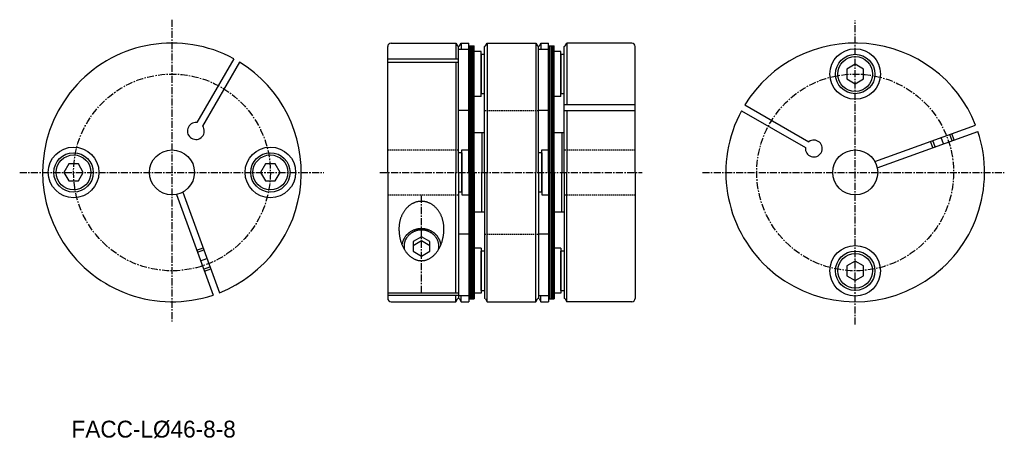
# Model space of a CAD drawing. Extents: x 61 to 236, y 56 to 130.
import ezdxf

# ---------------------------------------------------------------- set-up
doc = ezdxf.new("R2010")
doc.units = 0
doc.linetypes.add('CENTER', pattern=[2, 1.25, -0.25, 0.25, -0.25])
doc.linetypes.add('HIDDEN', pattern=[0.375, 0.25, -0.125])
doc.layers.get('0').update_dxf_attribs({"linetype": 'CONTINUOUS'})
doc.layers.add('CENTER', color=1, linetype='CENTER')

msp = doc.modelspace()

# ---------------------------------------------------------------- linework, layer by layer
at = {"color": 7, "linetype": 'CONTINUOUS'}
for p, q in [((126.58, 103), (126.58, 125.4)), ((127.18, 126), (138.72, 126)), ((138.72, 126), (138.72, 123.21)), ((138.72, 126), (139.01, 125.5)), ((139.18, 103), (139.18, 125.4)), ((139.18, 124.89), (140.98, 124.89)), ((139.35, 125.5), (139.64, 126)), ((139.64, 126), (139.64, 124.89)), ((139.64, 126), (140.98, 126)), ((140.98, 112.59), (140.98, 126)), ((140.98, 103), (140.98, 125.5)), ((140.98, 125.5), (141.98, 125.5)), ((141.23, 103), (141.23, 125.5)), ((141.48, 103), (141.48, 125.5)), ((141.73, 103), (141.73, 125.5)), ((141.98, 103), (141.98, 125.5)), ((143.18, 124.5), (141.98, 124.5)), ((143.18, 116.5), (143.18, 124.5)), ((143.78, 103), (143.78, 125.4)), ((143.95, 125.5), (144.24, 126)), ((144.24, 126), (152.92, 126)), ((144.24, 126), (144.24, 103)), ((152.92, 126), (152.92, 103)), ((152.92, 126), (153.21, 125.5)), ((153.38, 103), (153.38, 125.4)), ((153.38, 124.89), (155.18, 124.89)), ((153.55, 125.5), (153.84, 126)), ((153.84, 126), (153.84, 124.89)), ((153.84, 126), (155.18, 126)), ((155.18, 112.59), (155.18, 126)), ((155.18, 103), (155.18, 125.5)), ((155.18, 125.5), (156.18, 125.5)), ((155.43, 103), (155.43, 125.5)), ((155.68, 103), (155.68, 125.5)), ((155.93, 103), (155.93, 125.5)), ((156.18, 103), (156.18, 125.5)), ((157.38, 124.5), (156.18, 124.5)), ((157.38, 116.5), (157.38, 124.5)), ((157.98, 103), (157.98, 125.4)), ((158.15, 125.5), (158.44, 126)), ((158.44, 126), (158.44, 115.02)), ((169.98, 126), (158.44, 126)), ((170.58, 103), (170.58, 125.4)), ((99.19, 123.21), (92.63, 111.85)), ((100.23, 122.61), (93.67, 111.25)), ((126.58, 123.21), (139.18, 123.21)), ((126.58, 122.61), (139.18, 122.61)), ((138.72, 122.61), (138.72, 103)), ((143.18, 124), (143.18, 117)), ((143.18, 124), (143.78, 124)), ((157.38, 124), (157.38, 117)), ((157.38, 124), (157.98, 124)), ((209.72, 122.23), (208.22, 121.37)), ((208.22, 121.37), (208.22, 119.63)), ((211.22, 121.37), (209.72, 122.23)), ((211.22, 119.63), (211.22, 121.37)), ((208.22, 119.63), (209.72, 118.77)), ((209.72, 118.77), (211.22, 119.63)), ((143.18, 116.5), (141.98, 116.5)), ((143.78, 117), (143.18, 117)), ((157.38, 116.5), (156.18, 116.5)), ((157.98, 117), (157.38, 117)), ((140.98, 114), (139.18, 114)), ((155.18, 114), (153.38, 114)), ((170.58, 115.02), (157.98, 115.02)), ((170.58, 113.98), (157.98, 113.98)), ((158.44, 113.98), (158.44, 103)), ((189.51, 113.98), (200.87, 107.42)), ((190.11, 115.02), (201.47, 108.46)), ((213.23, 104.92), (231.12, 111.43)), ((141.98, 103), (141.98, 110.05)), ((143.78, 110.05), (141.98, 110.05)), ((143.32, 110.05), (143.32, 103)), ((156.18, 103), (156.18, 110.05)), ((157.98, 110.05), (156.18, 110.05)), ((157.52, 110.05), (157.52, 103)), ((213.65, 103.79), (231.53, 110.3)), ((139.78, 103), (139.78, 107)), ((139.78, 107), (140.98, 107)), ((153.98, 103), (153.98, 107)), ((153.98, 107), (155.18, 107)), ((139.78, 106.5), (139.18, 106.5)), ((139.78, 106.5), (139.78, 103)), ((153.98, 106.5), (153.38, 106.5)), ((153.98, 106.5), (153.98, 103)), ((69.85, 104.5), (68.98, 103)), ((71.58, 104.5), (69.85, 104.5)), ((72.44, 103), (71.58, 104.5)), ((104.85, 104.5), (103.98, 103)), ((106.58, 104.5), (104.85, 104.5)), ((107.44, 103), (106.58, 104.5)), ((68.98, 103), (69.85, 101.5)), ((71.58, 101.5), (72.44, 103)), ((103.98, 103), (104.85, 101.5)), ((106.58, 101.5), (107.44, 103)), ((126.58, 103), (126.58, 80.6)), ((138.72, 81.6), (138.72, 103)), ((139.18, 103), (139.18, 80.6)), ((139.78, 99.5), (139.78, 103)), ((139.78, 103), (139.78, 99)), ((140.98, 103), (140.98, 80.5)), ((141.23, 103), (141.23, 80.5)), ((141.48, 103), (141.48, 80.5)), ((141.73, 103), (141.73, 80.5)), ((141.98, 103), (141.98, 95.95)), ((141.98, 103), (141.98, 80.5)), ((143.32, 95.95), (143.32, 103)), ((143.78, 103), (143.78, 80.6)), ((144.24, 80), (144.24, 103)), ((152.92, 80), (152.92, 103)), ((153.38, 103), (153.38, 80.6)), ((153.98, 99.5), (153.98, 103)), ((153.98, 103), (153.98, 99)), ((155.18, 103), (155.18, 80.5)), ((155.43, 103), (155.43, 80.5)), ((155.68, 103), (155.68, 80.5)), ((155.93, 103), (155.93, 80.5)), ((156.18, 103), (156.18, 95.95)), ((156.18, 103), (156.18, 80.5)), ((157.52, 95.95), (157.52, 103)), ((157.98, 103), (157.98, 80.6)), ((158.44, 80), (158.44, 103)), ((170.58, 103), (170.58, 80.6)), ((69.85, 101.5), (71.58, 101.5)), ((104.85, 101.5), (106.58, 101.5)), ((89, 99.08), (95.51, 81.19)), ((90.13, 99.49), (96.64, 81.6)), ((139.78, 99.5), (139.18, 99.5)), ((139.78, 99), (140.98, 99)), ((153.98, 99.5), (153.38, 99.5)), ((153.98, 99), (155.18, 99)), ((143.78, 95.95), (141.98, 95.95)), ((157.98, 95.95), (156.18, 95.95)), ((140.98, 93.42), (140.98, 80)), ((155.18, 93.42), (155.18, 80)), ((132.58, 91.57), (131.08, 90.7)), ((134.08, 90.7), (132.58, 91.57)), ((140.98, 92), (139.18, 92)), ((155.18, 92), (153.38, 92)), ((132.58, 90.8), (131.08, 89.93)), ((131.08, 90.7), (131.08, 88.97)), ((134.08, 89.93), (132.58, 90.8)), ((134.08, 88.97), (134.08, 90.7)), ((143.18, 89.5), (141.98, 89.5)), ((143.18, 89.5), (143.18, 81.5)), ((157.38, 89.5), (156.18, 89.5)), ((157.38, 89.5), (157.38, 81.5)), ((131.08, 88.97), (132.58, 88.11)), ((132.58, 88.11), (134.08, 88.97)), ((143.18, 82), (143.18, 89)), ((143.78, 89), (143.18, 89)), ((157.38, 82), (157.38, 89)), ((157.98, 89), (157.38, 89)), ((209.72, 87.23), (208.22, 86.37)), ((208.22, 86.37), (208.22, 84.63)), ((211.22, 86.37), (209.72, 87.23)), ((211.22, 84.63), (211.22, 86.37)), ((208.22, 84.63), (209.72, 83.77)), ((209.72, 83.77), (211.22, 84.63)), ((126.58, 81.6), (139.18, 81.6)), ((126.58, 81.19), (139.18, 81.19)), ((138.72, 80), (138.72, 81.19)), ((139.18, 81.11), (140.98, 81.11)), ((139.64, 80), (139.64, 81.11)), ((143.18, 81.5), (141.98, 81.5)), ((143.18, 82), (143.78, 82)), ((153.38, 81.11), (155.18, 81.11)), ((153.84, 80), (153.84, 81.11)), ((157.38, 81.5), (156.18, 81.5)), ((157.38, 82), (157.98, 82)), ((127.18, 80), (138.72, 80)), ((138.72, 80), (139.01, 80.5)), ((139.35, 80.5), (139.64, 80)), ((139.64, 80), (140.98, 80)), ((140.98, 80.5), (141.98, 80.5)), ((143.95, 80.5), (144.24, 80)), ((144.24, 80), (152.92, 80)), ((152.92, 80), (153.21, 80.5)), ((153.55, 80.5), (153.84, 80)), ((153.84, 80), (155.18, 80)), ((155.18, 80.5), (156.18, 80.5)), ((158.15, 80.5), (158.44, 80)), ((169.98, 80), (158.44, 80))]:
    msp.add_line(p, q, dxfattribs=at)
at = {"color": 5, "linetype": 'HIDDEN'}
for p, q in [((143.78, 114), (153.38, 114)), ((126.58, 107), (139.18, 107)), ((157.98, 107), (170.58, 107)), ((126.58, 99), (139.18, 99)), ((157.98, 99), (170.58, 99)), ((143.78, 92), (153.38, 92))]:
    msp.add_line(p, q, dxfattribs=at)
at = {"color": 5, "linetype": 'CONTINUOUS'}
for p, q in [((223.93, 107.53), (223.52, 108.66)), ((226.94, 108.63), (226.53, 109.75)), ((227.31, 108.76), (226.9, 109.89)), ((223.55, 107.4), (223.14, 108.52)), ((92.61, 89.17), (93.73, 89.58)), ((92.74, 88.79), (93.87, 89.2)), ((93.84, 85.79), (94.97, 86.2)), ((93.97, 85.41), (95.1, 85.82))]:
    msp.add_line(p, q, dxfattribs=at)
at = {"color": 7, "linetype": 'CONTINUOUS'}
for points in [[(136.58, 92.98, 0), (136.58, 93.1, 0), (136.57, 93.22, 0), (136.57, 93.34, 0), (136.56, 93.45, 0), (136.55, 93.57, 0), (136.54, 93.69, 0), (136.52, 93.81, 0), (136.5, 93.93, 0), (136.48, 94.05, 0), (136.46, 94.16, 0), (136.43, 94.28, 0), (136.41, 94.39, 0), (136.38, 94.51, 0), (136.34, 94.62, 0), (136.31, 94.73, 0), (136.27, 94.84, 0), (136.24, 94.95, 0), (136.19, 95.06, 0), (136.15, 95.17, 0), (136.11, 95.28, 0), (136.06, 95.38, 0), (136.01, 95.49, 0), (135.96, 95.59, 0), (135.91, 95.69, 0), (135.85, 95.79, 0), (135.79, 95.88, 0), (135.73, 95.98, 0), (135.67, 96.07, 0), (135.61, 96.16, 0), (135.54, 96.25, 0), (135.48, 96.34, 0), (135.41, 96.43, 0), (135.34, 96.51, 0), (135.26, 96.59, 0), (135.19, 96.67, 0), (135.12, 96.75, 0), (135.04, 96.82, 0), (134.96, 96.9, 0), (134.88, 96.97, 0), (134.8, 97.03, 0), (134.72, 97.1, 0), (134.63, 97.16, 0), (134.55, 97.22, 0), (134.46, 97.28, 0), (134.38, 97.34, 0), (134.29, 97.39, 0), (134.2, 97.44, 0), (134.11, 97.49, 0), (134.02, 97.53, 0), (133.93, 97.57, 0), (133.83, 97.61, 0), (133.74, 97.65, 0), (133.65, 97.68, 0), (133.55, 97.71, 0), (133.46, 97.74, 0), (133.36, 97.76, 0), (133.26, 97.79, 0), (133.17, 97.8, 0), (133.07, 97.82, 0), (132.97, 97.83, 0), (132.87, 97.84, 0), (132.78, 97.85, 0), (132.68, 97.86, 0), (132.58, 97.86, 0), (132.48, 97.86, 0), (132.38, 97.85, 0), (132.28, 97.84, 0), (132.19, 97.83, 0), (132.09, 97.82, 0), (131.99, 97.8, 0), (131.9, 97.79, 0), (131.8, 97.76, 0), (131.7, 97.74, 0), (131.61, 97.71, 0), (131.51, 97.68, 0), (131.42, 97.65, 0), (131.32, 97.61, 0), (131.23, 97.57, 0), (131.14, 97.53, 0), (131.05, 97.49, 0), (130.96, 97.44, 0), (130.87, 97.39, 0), (130.78, 97.34, 0), (130.69, 97.28, 0), (130.61, 97.22, 0), (130.52, 97.16, 0), (130.44, 97.1, 0), (130.36, 97.03, 0), (130.28, 96.97, 0), (130.2, 96.9, 0), (130.12, 96.82, 0), (130.04, 96.75, 0), (129.97, 96.67, 0), (129.89, 96.59, 0), (129.82, 96.51, 0), (129.75, 96.43, 0), (129.68, 96.34, 0), (129.62, 96.25, 0), (129.55, 96.16, 0), (129.49, 96.07, 0), (129.43, 95.98, 0), (129.37, 95.88, 0), (129.31, 95.79, 0), (129.25, 95.69, 0), (129.2, 95.59, 0), (129.15, 95.49, 0), (129.1, 95.38, 0), (129.05, 95.28, 0), (129.01, 95.17, 0), (128.96, 95.06, 0), (128.92, 94.95, 0), (128.88, 94.84, 0), (128.85, 94.73, 0), (128.81, 94.62, 0), (128.78, 94.51, 0), (128.75, 94.39, 0), (128.72, 94.28, 0), (128.7, 94.16, 0), (128.68, 94.05, 0), (128.66, 93.93, 0), (128.64, 93.81, 0), (128.62, 93.69, 0), (128.61, 93.57, 0), (128.6, 93.45, 0), (128.59, 93.34, 0), (128.58, 93.22, 0), (128.58, 93.1, 0), (128.58, 92.98, 0)], [(128.58, 92.98, 0), (128.58, 92.84, 0), (128.58, 92.7, 0), (128.59, 92.56, 0), (128.6, 92.42, 0), (128.61, 92.28, 0), (128.62, 92.14, 0), (128.64, 92.01, 0), (128.66, 91.87, 0), (128.68, 91.73, 0), (128.7, 91.6, 0), (128.72, 91.46, 0), (128.75, 91.33, 0), (128.78, 91.2, 0), (128.81, 91.06, 0), (128.85, 90.93, 0), (128.88, 90.81, 0), (128.92, 90.68, 0), (128.96, 90.55, 0), (129.01, 90.43, 0), (129.05, 90.3, 0), (129.1, 90.18, 0), (129.15, 90.06, 0), (129.2, 89.94, 0), (129.25, 89.82, 0), (129.31, 89.71, 0), (129.37, 89.6, 0), (129.43, 89.49, 0), (129.49, 89.38, 0), (129.55, 89.27, 0), (129.62, 89.17, 0), (129.68, 89.06, 0), (129.75, 88.97, 0), (129.82, 88.87, 0), (129.89, 88.77, 0), (129.97, 88.68, 0), (130.04, 88.59, 0), (130.12, 88.5, 0), (130.2, 88.42, 0), (130.28, 88.34, 0), (130.36, 88.26, 0), (130.44, 88.18, 0), (130.52, 88.11, 0), (130.61, 88.04, 0), (130.69, 87.97, 0), (130.78, 87.91, 0), (130.87, 87.85, 0), (130.96, 87.79, 0), (131.05, 87.74, 0), (131.14, 87.68, 0), (131.23, 87.64, 0), (131.32, 87.59, 0), (131.42, 87.55, 0), (131.51, 87.51, 0), (131.61, 87.47, 0), (131.7, 87.44, 0), (131.8, 87.41, 0), (131.9, 87.39, 0), (131.99, 87.36, 0), (132.09, 87.35, 0), (132.19, 87.33, 0), (132.28, 87.32, 0), (132.38, 87.31, 0), (132.48, 87.31, 0), (132.58, 87.3, 0), (132.68, 87.31, 0), (132.78, 87.31, 0), (132.87, 87.32, 0), (132.97, 87.33, 0), (133.07, 87.35, 0), (133.17, 87.36, 0), (133.26, 87.39, 0), (133.36, 87.41, 0), (133.46, 87.44, 0), (133.55, 87.47, 0), (133.65, 87.51, 0), (133.74, 87.55, 0), (133.83, 87.59, 0), (133.93, 87.64, 0), (134.02, 87.68, 0), (134.11, 87.74, 0), (134.2, 87.79, 0), (134.29, 87.85, 0), (134.38, 87.91, 0), (134.46, 87.97, 0), (134.55, 88.04, 0), (134.63, 88.11, 0), (134.72, 88.18, 0), (134.8, 88.26, 0), (134.88, 88.34, 0), (134.96, 88.42, 0), (135.04, 88.5, 0), (135.12, 88.59, 0), (135.19, 88.68, 0), (135.26, 88.77, 0), (135.34, 88.87, 0), (135.41, 88.97, 0), (135.48, 89.06, 0), (135.54, 89.17, 0), (135.61, 89.27, 0), (135.67, 89.38, 0), (135.73, 89.49, 0), (135.79, 89.6, 0), (135.85, 89.71, 0), (135.91, 89.82, 0), (135.96, 89.94, 0), (136.01, 90.06, 0), (136.06, 90.18, 0), (136.11, 90.3, 0), (136.15, 90.43, 0), (136.19, 90.55, 0), (136.24, 90.68, 0), (136.27, 90.81, 0), (136.31, 90.93, 0), (136.34, 91.06, 0), (136.38, 91.2, 0), (136.41, 91.33, 0), (136.43, 91.46, 0), (136.46, 91.6, 0), (136.48, 91.73, 0), (136.5, 91.87, 0), (136.52, 92.01, 0), (136.54, 92.14, 0), (136.55, 92.28, 0), (136.56, 92.42, 0), (136.57, 92.56, 0), (136.57, 92.7, 0), (136.58, 92.84, 0), (136.58, 92.98, 0)], [(136.05, 90.15, 0), (136.03, 90.22, 0), (136.02, 90.29, 0), (136.01, 90.37, 0), (135.99, 90.44, 0), (135.97, 90.51, 0), (135.95, 90.58, 0), (135.93, 90.65, 0), (135.91, 90.72, 0), (135.88, 90.79, 0), (135.85, 90.86, 0), (135.83, 90.93, 0), (135.79, 91, 0), (135.76, 91.07, 0), (135.73, 91.13, 0), (135.69, 91.2, 0), (135.66, 91.26, 0), (135.62, 91.33, 0), (135.58, 91.39, 0), (135.54, 91.45, 0), (135.5, 91.52, 0), (135.45, 91.58, 0), (135.41, 91.64, 0), (135.36, 91.7, 0), (135.31, 91.75, 0), (135.26, 91.81, 0), (135.21, 91.87, 0), (135.16, 91.92, 0), (135.11, 91.98, 0), (135.05, 92.03, 0), (135, 92.08, 0), (134.94, 92.13, 0), (134.88, 92.18, 0), (134.82, 92.23, 0), (134.76, 92.27, 0), (134.7, 92.32, 0), (134.63, 92.36, 0), (134.57, 92.41, 0), (134.5, 92.45, 0), (134.44, 92.49, 0), (134.37, 92.53, 0), (134.3, 92.56, 0), (134.24, 92.6, 0), (134.17, 92.63, 0), (134.1, 92.67, 0), (134.03, 92.7, 0), (133.95, 92.73, 0), (133.88, 92.75, 0), (133.81, 92.78, 0), (133.73, 92.81, 0), (133.66, 92.83, 0), (133.58, 92.85, 0), (133.51, 92.87, 0), (133.43, 92.89, 0), (133.36, 92.91, 0), (133.28, 92.92, 0), (133.2, 92.94, 0), (133.13, 92.95, 0), (133.05, 92.96, 0), (132.97, 92.97, 0), (132.89, 92.98, 0), (132.81, 92.98, 0), (132.74, 92.99, 0), (132.66, 92.99, 0), (132.58, 92.99, 0), (132.5, 92.99, 0), (132.42, 92.99, 0), (132.34, 92.98, 0), (132.27, 92.98, 0), (132.19, 92.97, 0), (132.11, 92.96, 0), (132.03, 92.95, 0), (131.96, 92.94, 0), (131.88, 92.92, 0), (131.8, 92.91, 0), (131.72, 92.89, 0), (131.65, 92.87, 0), (131.57, 92.85, 0), (131.5, 92.83, 0), (131.42, 92.81, 0), (131.35, 92.78, 0), (131.28, 92.75, 0), (131.21, 92.73, 0), (131.13, 92.7, 0), (131.06, 92.67, 0), (130.99, 92.63, 0), (130.92, 92.6, 0), (130.85, 92.56, 0), (130.79, 92.53, 0), (130.72, 92.49, 0), (130.65, 92.45, 0), (130.59, 92.41, 0), (130.52, 92.36, 0), (130.46, 92.32, 0), (130.4, 92.27, 0), (130.34, 92.23, 0), (130.28, 92.18, 0), (130.22, 92.13, 0), (130.16, 92.08, 0), (130.11, 92.03, 0), (130.05, 91.98, 0), (130, 91.92, 0), (129.94, 91.87, 0), (129.89, 91.81, 0), (129.84, 91.75, 0), (129.8, 91.7, 0), (129.75, 91.64, 0), (129.7, 91.58, 0), (129.66, 91.52, 0), (129.62, 91.45, 0), (129.58, 91.39, 0), (129.54, 91.33, 0), (129.5, 91.26, 0), (129.46, 91.2, 0), (129.43, 91.13, 0), (129.39, 91.07, 0), (129.36, 91, 0), (129.33, 90.93, 0), (129.3, 90.86, 0), (129.28, 90.79, 0), (129.25, 90.72, 0), (129.23, 90.65, 0), (129.21, 90.58, 0), (129.19, 90.51, 0), (129.17, 90.44, 0), (129.15, 90.37, 0), (129.14, 90.29, 0), (129.12, 90.22, 0), (129.11, 90.15, 0)], [(135.63, 89.3, 0), (135.64, 89.38, 0), (135.65, 89.46, 0), (135.66, 89.54, 0), (135.67, 89.62, 0), (135.68, 89.7, 0), (135.68, 89.78, 0), (135.68, 89.86, 0), (135.68, 89.94, 0), (135.67, 90.02, 0), (135.67, 90.1, 0), (135.66, 90.18, 0), (135.65, 90.26, 0), (135.63, 90.33, 0), (135.62, 90.41, 0), (135.6, 90.49, 0), (135.58, 90.57, 0), (135.56, 90.65, 0), (135.53, 90.72, 0), (135.51, 90.8, 0), (135.48, 90.87, 0), (135.44, 90.95, 0), (135.41, 91.02, 0), (135.38, 91.09, 0), (135.34, 91.17, 0), (135.3, 91.24, 0), (135.26, 91.31, 0), (135.21, 91.37, 0), (135.17, 91.44, 0), (135.12, 91.51, 0), (135.07, 91.57, 0), (135.02, 91.64, 0), (134.97, 91.7, 0), (134.91, 91.76, 0), (134.85, 91.82, 0), (134.79, 91.88, 0), (134.73, 91.93, 0), (134.67, 91.99, 0), (134.61, 92.04, 0), (134.54, 92.09, 0), (134.48, 92.14, 0), (134.41, 92.19, 0), (134.34, 92.24, 0), (134.27, 92.28, 0), (134.2, 92.32, 0), (134.12, 92.36, 0), (134.05, 92.4, 0), (133.97, 92.44, 0), (133.9, 92.48, 0), (133.82, 92.51, 0), (133.74, 92.54, 0), (133.66, 92.57, 0), (133.58, 92.59, 0), (133.5, 92.62, 0), (133.42, 92.64, 0), (133.34, 92.66, 0), (133.25, 92.68, 0), (133.17, 92.7, 0), (133.09, 92.71, 0), (133, 92.72, 0), (132.92, 92.73, 0), (132.83, 92.74, 0), (132.75, 92.75, 0), (132.66, 92.75, 0), (132.58, 92.75, 0), (132.49, 92.75, 0), (132.41, 92.75, 0), (132.32, 92.74, 0), (132.24, 92.73, 0), (132.16, 92.72, 0), (132.07, 92.71, 0), (131.99, 92.7, 0), (131.9, 92.68, 0), (131.82, 92.66, 0), (131.74, 92.64, 0), (131.66, 92.62, 0), (131.58, 92.59, 0), (131.5, 92.57, 0), (131.42, 92.54, 0), (131.34, 92.51, 0), (131.26, 92.48, 0), (131.18, 92.44, 0), (131.11, 92.4, 0), (131.03, 92.36, 0), (130.96, 92.32, 0), (130.89, 92.28, 0), (130.82, 92.24, 0), (130.75, 92.19, 0), (130.68, 92.14, 0), (130.62, 92.09, 0), (130.55, 92.04, 0), (130.49, 91.99, 0), (130.42, 91.93, 0), (130.36, 91.88, 0), (130.31, 91.82, 0), (130.25, 91.76, 0), (130.19, 91.7, 0), (130.14, 91.64, 0), (130.09, 91.57, 0), (130.04, 91.51, 0), (129.99, 91.44, 0), (129.94, 91.37, 0), (129.9, 91.31, 0), (129.86, 91.24, 0), (129.82, 91.17, 0), (129.78, 91.09, 0), (129.75, 91.02, 0), (129.71, 90.95, 0), (129.68, 90.87, 0), (129.65, 90.8, 0), (129.62, 90.72, 0), (129.6, 90.65, 0), (129.58, 90.57, 0), (129.56, 90.49, 0), (129.54, 90.41, 0), (129.52, 90.33, 0), (129.51, 90.26, 0), (129.5, 90.18, 0), (129.49, 90.1, 0), (129.49, 90.02, 0), (129.48, 89.94, 0), (129.48, 89.86, 0), (129.48, 89.78, 0), (129.48, 89.7, 0), (129.49, 89.62, 0), (129.5, 89.54, 0), (129.5, 89.46, 0), (129.52, 89.38, 0), (129.53, 89.3, 0)]]:
    msp.add_polyline3d(points, dxfattribs=at)
for centre, radius in [((209.72, 120.5), 4.5), ((209.72, 120.5), 3.5), ((209.72, 120.5), 3.1), ((70.71, 103), 4.5), ((88.21, 103), 4), ((105.71, 103), 4.5), ((209.72, 103), 4), ((70.71, 103), 3.5), ((70.71, 103), 3.1), ((105.71, 103), 3.5), ((105.71, 103), 3.1), ((209.72, 85.5), 4.5), ((209.72, 85.5), 3.5), ((209.72, 85.5), 3.1)]:
    msp.add_circle(centre, radius, dxfattribs=at)
for centre, radius, start, end in [((88.21, 103), 23, 61.4948, 288.5052), ((127.18, 125.4), 0.6, 90, 180), ((139.18, 125.6), 0.2, 210, 330), ((143.78, 125.6), 0.2, 270, 330), ((153.38, 125.6), 0.2, 210, 330), ((157.98, 125.6), 0.2, 270, 330), ((169.98, 125.4), 0.6, 0, 90), ((209.72, 103), 23, 21.4948, 148.5052), ((88.21, 103), 23, 291.4948, 58.5052), ((209.72, 103), 23, 151.4948, 18.5052), ((92.46, 110.36), 1.5, 83.5782, 36.4218), ((202.36, 107.25), 1.5, 173.5782, 126.4218), ((127.18, 80.6), 0.6, 180, 270), ((139.18, 80.4), 0.2, 30, 150), ((143.78, 80.4), 0.2, 30, 90), ((153.38, 80.4), 0.2, 30, 150), ((157.98, 80.4), 0.2, 30, 90), ((169.98, 80.6), 0.6, 270, 0)]:
    msp.add_arc(centre, radius, start, end, dxfattribs=at)
at = {"layer": 'CENTER', "color": 1, "linetype": 'CENTER'}
for p, q in [((88.21, 130.16), (88.21, 76.49)), ((209.72, 75.92), (209.72, 130)), ((225.43, 108.08), (225.02, 109.21)), ((61.13, 103), (115.21, 103)), ((125.17, 103), (171.81, 103)), ((182.56, 103), (236.24, 103)), ((132.58, 81.6), (132.58, 99)), ((93.29, 87.29), (94.42, 87.7))]:
    msp.add_line(p, q, dxfattribs=at)
for centre in [(88.21, 103), (209.72, 103)]:
    msp.add_circle(centre, 17.5, dxfattribs=at)

# ---------------------------------------------------------------- texts
at = {"color": 7, "linetype": 'CONTINUOUS'}
msp.add_text('FACC-L%%C46-8-8', height=3, dxfattribs=at).set_placement((70.35, 55.84))

doc.saveas('drawing.dxf')
